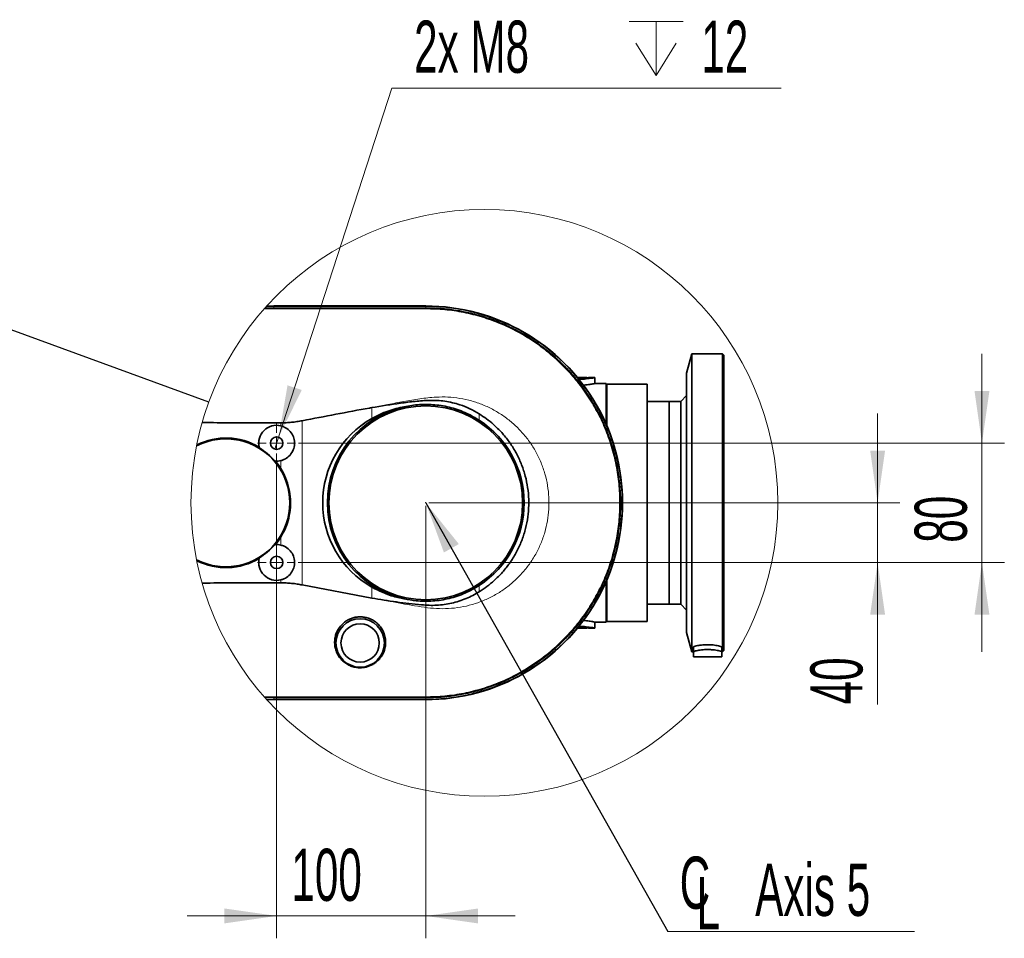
# Model space of a CAD drawing. Header units: millimetres. Extents: x 0 to 12118, y 0 to 8400.
# Tile 113 of 128: x 8734 to 10055, y 4501 to 5733. Entities that reach past the tile are written whole.
import ezdxf

# ---------------------------------------------------------------- set-up
doc = ezdxf.new("R2010")
doc.units = ezdxf.units.MM
doc.header["$LTSCALE"] = 20
doc.header["$PDSIZE"] = -1
doc.styles.add('SLDTEXTSTYLE0', font='TXT', dxfattribs={"width": 0.605})
doc.dimstyles.new('SLDDIMSTYLE10', dxfattribs={"dimtxt": 70, "dimasz": 70, "dimexe": 0, "dimexo": 0.0625, "dimgap": 17.5, "dimtad": 1, "dimdec": 1, "dimlfac": 0.5, "dimrnd": 1e-09, "dimzin": 12, "dimdsep": 46, "dimtxsty": 'SLDTEXTSTYLE0', "dimsah": 1, "dimcen": 0.09, "dimadec": 0, "dimazin": 3, "dimtfac": 1, "dimtmove": 0, "dimatfit": 0, "dimfxl": 1, "dimfrac": 2, "dimtolj": 1, "dimtzin": 12, "dimarcsym": 0})
doc.dimstyles.new('SLDDIMSTYLE12', dxfattribs={"dimtxt": 70, "dimasz": 70, "dimexe": 0, "dimexo": 0.0625, "dimgap": 17.5, "dimtad": 0, "dimtih": 1, "dimtoh": 1, "dimdec": 1, "dimlfac": 0.5, "dimrnd": 1e-09, "dimzin": 12, "dimdsep": 46, "dimtxsty": 'SLDTEXTSTYLE0', "dimblk1": 'NONE', "dimsah": 1, "dimcen": 0, "dimadec": 0, "dimazin": 3, "dimtfac": 1, "dimtmove": 0, "dimatfit": 3, "dimldrblk": 'NONE', "dimfxl": 1, "dimfrac": 2, "dimtolj": 1, "dimtzin": 12, "dimarcsym": 0})
doc.dimstyles.new('SLDDIMSTYLE4', dxfattribs={"dimtxt": 0.18, "dimasz": 70, "dimexe": 0, "dimexo": 0.0625, "dimgap": 0, "dimtad": 0, "dimtih": 1, "dimtoh": 1, "dimdec": 0, "dimrnd": 1e-09, "dimzin": 0, "dimdsep": 46, "dimtxsty": 'Standard', "dimsah": 1, "dimcen": 0.09, "dimadec": 0, "dimazin": 0, "dimtfac": 70, "dimtdec": 0, "dimtofl": 0, "dimtmove": 0, "dimatfit": 3, "dimfxl": 1, "dimfrac": 2, "dimtolj": 1, "dimtzin": 0, "dimarcsym": 0})
doc.dimstyles.new('SLDDIMSTYLE5', dxfattribs={"dimtxt": 0.18, "dimasz": 70, "dimexe": 0, "dimexo": 0.0625, "dimgap": 0, "dimtad": 0, "dimtih": 1, "dimtoh": 1, "dimdec": 0, "dimrnd": 1e-09, "dimzin": 0, "dimdsep": 46, "dimtxsty": 'Standard', "dimblk1": 'NONE', "dimblk2": 'NONE', "dimsah": 1, "dimcen": 0.09, "dimadec": 0, "dimazin": 0, "dimtfac": 70, "dimtdec": 0, "dimtofl": 0, "dimtmove": 0, "dimatfit": 3, "dimldrblk": 'NONE', "dimfxl": 1, "dimfrac": 2, "dimtolj": 1, "dimtzin": 0, "dimarcsym": 0})

# ---------------------------------------------------------------- blocks, each defined once
blk = doc.blocks.new('_None')
blk = doc.blocks.new('_D_89')
at = {"color": 7, "linetype": 'Continuous', "lineweight": 0}
for p, q in [((9884.9, 5084.6), (9884.9, 5204.6)), ((9282.7, 5084.6), (9914.9, 5084.6)), ((9884.9, 5084.6), (9884.9, 5004.6)), ((9107.4, 5004.6), (9914.9, 5004.6)), ((9884.9, 5004.6), (9884.9, 4814.2))]:
    blk.add_line(p, q, dxfattribs=at)
at = {"color": 7, "linetype": 'Continuous', "lineweight": 18}
for points in [[(9884.9, 5084.6), (9894.9, 5154.6), (9874.9, 5154.6)], [(9884.9, 5004.6), (9874.9, 4934.6), (9894.9, 4934.6)]]:
    blk.add_solid(points, dxfattribs=at)
at = {"color": 7, "linetype": 'Continuous', "lineweight": 18, "insert": (9794.6, 4814.2), "char_height": 70, "attachment_point": 1, "rotation": 90, "style": 'SLDTEXTSTYLE0'}
blk.add_mtext('40', dxfattribs=at)
blk = doc.blocks.new('_D_90')
at = {"color": 7, "linetype": 'Continuous', "lineweight": 0}
for p, q in [((9078.7, 5136.2), (9078.7, 4500.5)), ((9278.7, 5080.6), (9278.7, 4500.5)), ((9078.7, 4530.5), (8958.7, 4530.5)), ((9278.7, 4530.5), (9078.7, 4530.5)), ((9278.7, 4530.5), (9398.7, 4530.5))]:
    blk.add_line(p, q, dxfattribs=at)
at = {"color": 7, "linetype": 'Continuous', "lineweight": 18}
for points in [[(9078.7, 4530.5), (9008.7, 4540.5), (9008.7, 4520.5)], [(9278.7, 4530.5), (9348.7, 4520.5), (9348.7, 4540.5)]]:
    blk.add_solid(points, dxfattribs=at)
at = {"color": 7, "linetype": 'Continuous', "lineweight": 18, "insert": (9098.5, 4620.7), "char_height": 70, "attachment_point": 1, "style": 'SLDTEXTSTYLE0'}
blk.add_mtext('100', dxfattribs=at)
blk = doc.blocks.new('_D_91')
at = {"color": 7, "linetype": 'Continuous', "lineweight": 0}
for p, q in [((10024.9, 5164.6), (10024.9, 5284.6)), ((9108, 5164.6), (10054.9, 5164.6)), ((10024.9, 5164.6), (10024.9, 5004.6)), ((9107.4, 5004.6), (10054.9, 5004.6)), ((10024.9, 5004.6), (10024.9, 4884.6))]:
    blk.add_line(p, q, dxfattribs=at)
at = {"color": 7, "linetype": 'Continuous', "lineweight": 18}
for points in [[(10024.9, 5164.6), (10034.9, 5234.6), (10014.9, 5234.6)], [(10024.9, 5004.6), (10014.9, 4934.6), (10034.9, 4934.6)]]:
    blk.add_solid(points, dxfattribs=at)
at = {"color": 7, "linetype": 'Continuous', "lineweight": 18, "insert": (9934.6, 5031.1), "char_height": 70, "attachment_point": 1, "rotation": 90, "style": 'SLDTEXTSTYLE0'}
blk.add_mtext('80', dxfattribs=at)
blk = doc.blocks.new('SW_SYMBOL_HOLE_DEPTH')
at = {"color": 0, "linetype": 'Continuous', "lineweight": 18}
for p, q in [((0, 17500), (16000, 17500)), ((8000, 17500), (8000, 1500)), ((2000, 11100), (8000, 1500)), ((14000, 11100), (8000, 1500))]:
    blk.add_line(p, q, dxfattribs=at)
blk = doc.blocks.new('_D_92')
at = {"color": 7, "linetype": 'Continuous', "lineweight": 0}
for p, q in [((9081.3, 5172.5), (9233.1, 5641)), ((9233.1, 5641), (9755.4, 5641)), ((9076.2, 5156.7), (9081.3, 5172.5))]:
    blk.add_line(p, q, dxfattribs=at)
at = {"color": 7, "linetype": 'Continuous', "lineweight": 18}
blk.add_solid([(9081.3, 5172.5), (9112.4, 5236), (9093.3, 5242.2)], dxfattribs=at)
at = {"color": 7, "linetype": 'Continuous', "lineweight": 18, "xscale": 0.0045117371, "yscale": 0.0045117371, "zscale": 0.0045117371}
blk.add_blockref('SW_SYMBOL_HOLE_DEPTH', (9551.7, 5651.1), dxfattribs=at)
at = {"color": 7, "linetype": 'Continuous', "lineweight": 18, "char_height": 70, "attachment_point": 1, "style": 'SLDTEXTSTYLE0'}
for s, insert in [('2x M8', (9263.1, 5731.4)), ('12', (9648.4, 5731.4))]:
    blk.add_mtext(s, dxfattribs=dict(at, insert=insert))
blk = doc.blocks.new('SW_SYMBOL_MOD_CL')
at = {"color": 0, "linetype": 'Continuous', "lineweight": 0, "char_height": 15515, "attachment_point": 5, "style": 'SLDTEXTSTYLE0'}
for s, insert in [('C', (8000, 12000)), ('L', (12000, 6000))]:
    blk.add_mtext(s, dxfattribs=dict(at, insert=insert))
blk = doc.blocks.new('SW_NOTE_0_15')
at = {"color": 0, "linetype": 'Continuous', "lineweight": 0}
for p, q in [((0, 0), (331.1, 0)), ((331.1, 0), (0, 0)), ((0, 0), (331.1, 0)), ((331.1, 0), (0, 0)), ((0, 0), (331.1, 0)), ((331.1, 0), (0, 0))]:
    blk.add_line(p, q, dxfattribs=at)
at = {"color": 0, "linetype": 'Continuous', "lineweight": 0, "xscale": 0.0045117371, "yscale": 0.0045117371, "zscale": 0.0045117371}
blk.add_blockref('SW_SYMBOL_MOD_CL', (0.4, 11), dxfattribs=at)
at = {"color": 0, "linetype": 'Continuous', "lineweight": 0, "insert": (117.4, 91.1), "char_height": 70, "attachment_point": 1, "style": 'SLDTEXTSTYLE0'}
blk.add_mtext('Axis 5', dxfattribs=at)
blk = doc.blocks.new('SW_CENTERMARKSYMBOL_22')
at = {"color": 0, "linetype": 'Continuous', "lineweight": 18}
for p, q in [((0, 14), (0, 26)), ((-14, 0), (-25.8, 0)), ((0, 0), (-7, 0)), ((0, 0), (0, 7)), ((0, 0), (0, -7)), ((0, 0), (7, 0)), ((14, 0), (25.3, 0)), ((0, -14), (0, -24.4))]:
    blk.add_line(p, q, dxfattribs=at)
blk = doc.blocks.new('SW_CENTERMARKSYMBOL_23')
at = {"color": 0, "linetype": 'Continuous', "lineweight": 18}
for p, q in [((0, 14), (0, 25.9)), ((-14, 0), (-25.5, 0)), ((0, 0), (-7, 0)), ((0, 0), (0, 7)), ((0, 0), (0, -7)), ((0, 0), (7, 0)), ((14, 0), (24.7, 0)), ((0, -14), (0, -23.4))]:
    blk.add_line(p, q, dxfattribs=at)

msp = doc.modelspace()

# ---------------------------------------------------------------- linework, layer by layer
at = {"color": 8, "linetype": 'Continuous', "lineweight": 18}
for p, q in [((9061.563075, 5344.211809), (9074.715316, 5344.758503)), ((9074.715316, 5345.872633), (9074.715316, 5348.29592)), ((9278.715313, 5345.876686), (9278.715313, 5348.29592)), ((9486.715376, 5250.275604), (9486.715376, 5251.526587)), ((9206.18707, 5197.587006), (9206.18707, 5212.302439)), ((9084.255993, 5187.962048), (9084.255993, 5191.859715)), ((9113.136947, 5194.730036), (9113.136947, 4974.488132)), ((9350.591719, 5203.83691), (9350.591719, 5195.325129)), ((9084.255993, 5130.708806), (9084.255993, 5141.25859)), ((9084.255993, 5027.961962), (9084.255993, 5038.511865)), ((9084.255993, 4977.358215), (9084.255993, 4981.258623)), ((9206.18707, 4956.918828), (9206.18707, 4971.633665)), ((9350.591719, 4973.895423), (9350.591719, 4965.379231)), ((9486.715376, 4917.694204), (9486.715376, 4918.944947)), ((9074.715316, 4824.462168), (9061.563075, 4825.008981)), ((9074.715316, 4823.348038), (9074.715316, 4820.924752)), ((9278.715313, 4824.460976), (9253.405392, 4824.463837)), ((9278.715313, 4823.34625), (9278.715313, 4820.924752))]:
    msp.add_line(p, q, dxfattribs=at)
at = {"color": 7, "linetype": 'Continuous', "lineweight": 35}
for p, q in [((9278.715313, 5348.610394), (9074.715316, 5348.610394)), ((9074.715316, 5348.29592), (9278.715313, 5348.29592)), ((9074.715316, 5345.872633), (9074.72235, 5345.872633)), ((9278.69159, 5345.876686), (9278.715313, 5345.876686)), ((9635.715306, 5284.610264), (9628.715336, 5258.486025)), ((9676.715434, 5284.610264), (9635.715306, 5284.610264)), ((9635.715306, 5084.610336), (9635.715306, 5284.610264)), ((9678.715289, 5282.610409), (9676.715434, 5284.610264)), ((9676.715434, 5084.610336), (9676.715434, 5284.610264)), ((9678.715289, 5084.610336), (9678.715289, 5282.610409)), ((9628.715336, 5084.610336), (9628.715336, 5258.486025)), ((9482.362092, 5252.610438), (9494.715273, 5252.610438)), ((9483.226836, 5251.342528), (9486.715376, 5251.526587)), ((9486.715376, 5250.275604), (9484.131396, 5250.136845)), ((9494.715273, 5252.254002), (9494.715273, 5252.610438)), ((9505.71543, 5252.610438), (9497.603476, 5252.610438)), ((9520.715296, 5244.610302), (9505.678237, 5244.610302)), ((9505.71543, 5244.603388), (9505.71543, 5252.604)), ((9520.715296, 5244.610302), (9520.715296, 5190.118544)), ((9521.715224, 5243.610375), (9520.715296, 5242.610209)), ((9575.715363, 5243.610375), (9521.715224, 5243.610375)), ((9521.715224, 5243.610375), (9521.715224, 5187.794678)), ((9575.715363, 5243.610375), (9575.715363, 4925.610296)), ((9605.315268, 5220.610373), (9575.715363, 5220.610373)), ((9620.715201, 5220.610373), (9605.315268, 5220.610373)), ((9605.315268, 5220.610373), (9605.315268, 4948.610298)), ((9605.315268, 5084.610336), (9605.315268, 5220.610373)), ((9628.715336, 5228.61027), (9620.715201, 5220.610373)), ((9620.715201, 5084.610336), (9620.715201, 5220.610373)), ((9055.552065, 5158.328526), (9055.350363, 5159.126036)), ((9076.99734, 5140.671842), (9076.178014, 5140.744798)), ((9605.315268, 4948.610298), (9605.315268, 5084.610336)), ((9620.715201, 4948.610298), (9620.715201, 5084.610336)), ((9628.715336, 4910.734646), (9628.715336, 5084.610336)), ((9635.715306, 4884.610288), (9635.715306, 5084.610336)), ((9676.715434, 4884.610288), (9676.715434, 5084.610336)), ((9678.715289, 4886.610381), (9678.715289, 5084.610336)), ((9076.178014, 5028.475873), (9076.99734, 5028.54871)), ((9055.350363, 5010.094754), (9055.552065, 5010.892145)), ((9521.715224, 4981.425993), (9521.715224, 4925.610296)), ((9206.18707, 4956.918828), (9113.136947, 4974.488132)), ((9520.715296, 4979.102008), (9520.715296, 4924.610369)), ((9575.715363, 4948.610298), (9605.315268, 4948.610298)), ((9605.315268, 4948.610298), (9620.715201, 4948.610298)), ((9620.715201, 4948.610298), (9628.715336, 4940.610282)), ((9494.715273, 4916.610353), (9482.362092, 4916.610353)), ((9486.715376, 4917.694204), (9482.980311, 4917.891257)), ((9486.715376, 4918.944947), (9483.981907, 4919.091813)), ((9494.715273, 4916.610353), (9494.715273, 4916.969054)), ((9497.603476, 4916.610353), (9505.71543, 4916.610353)), ((9505.613864, 4924.610369), (9520.715296, 4924.610369)), ((9505.71543, 4916.616671), (9505.71543, 4924.629323)), ((9520.715296, 4926.610343), (9521.715224, 4925.610296)), ((9521.715224, 4925.610296), (9575.715363, 4925.610296)), ((9628.715336, 4910.734646), (9635.715306, 4884.610288)), ((9637.715399, 4885.121696), (9637.715399, 4891.631119)), ((9675.715268, 4885.121696), (9675.715268, 4891.631119)), ((9635.715306, 4884.610288), (9637.715399, 4884.610288)), ((9637.715399, 4885.121696), (9637.715399, 4878.010266)), ((9637.715399, 4878.010266), (9675.715268, 4878.010266)), ((9675.715268, 4885.121696), (9675.715268, 4878.010266)), ((9675.715268, 4884.610288), (9676.715434, 4884.610288)), ((9676.715434, 4884.610288), (9678.715289, 4886.610381)), ((9074.715316, 4823.348038), (9062.583864, 4823.850386)), ((9074.72235, 4823.348038), (9074.715316, 4823.348038)), ((9278.715313, 4823.34625), (9278.705061, 4823.34625)), ((9278.715313, 4820.924752), (9074.715316, 4820.924752)), ((9074.715316, 4820.610277), (9278.715313, 4820.610277))]:
    msp.add_line(p, q, dxfattribs=at)
at = {"color": 7, "linetype": 'Continuous', "lineweight": 35, "flags": 128}
for points in [[(9065.028489, 5348.107807), (9069.236338, 5348.238938), (9074.715316, 5348.29592)], [(9074.715316, 5348.610394), (9068.835914, 5348.54912), (9065.327704, 5348.439209)], [(9074.72235, 5345.872633), (9114.743769, 5345.872872), (9154.763758, 5345.872872), (9194.783628, 5345.872633), (9236.737549, 5345.874064), (9257.716715, 5345.866196), (9278.69159, 5345.876686)], [(9278.705061, 4823.34625), (9238.684356, 4823.347919), (9198.666275, 4823.347919), (9158.648431, 4823.347919), (9116.685331, 4823.347561), (9074.72235, 4823.348038)], [(9074.715316, 4820.924752), (9069.236338, 4820.981734), (9065.028489, 4821.112864)], [(9065.313637, 4820.79684), (9069.621027, 4820.663087), (9074.715316, 4820.610277)]]:
    msp.add_lwpolyline(points, dxfattribs=at)
at = {"color": 8, "linetype": 'Continuous', "lineweight": 18, "flags": 128}
for points in [[(9074.715316, 5344.758503), (9074.71925, 5345.382445), (9074.72235, 5345.872633)], [(9074.715316, 5344.758503), (9125.715315, 5344.75898), (9176.715314, 5344.758503), (9210.715354, 5344.759218), (9244.715393, 5344.75755), (9278.715313, 5344.761126)], [(9278.69159, 5345.876686), (9278.704822, 5345.25203), (9278.715313, 5344.761126)], [(9253.405392, 4824.463837), (9176.715314, 4824.462168), (9125.715315, 4824.461691), (9074.715316, 4824.462168)], [(9074.715316, 4824.462168), (9074.71925, 4823.838227), (9074.72235, 4823.348038)], [(9278.715313, 4824.460976), (9278.709591, 4823.836796), (9278.705061, 4823.34625)]]:
    msp.add_lwpolyline(points, dxfattribs=at)
at = {"color": 7, "linetype": 'Continuous', "lineweight": 18}
msp.add_circle((9357.345421, 5084.57136), 393.547997, dxfattribs=at)
at = {"color": 7, "linetype": 'Continuous', "lineweight": 35}
for centre, radius in [((9278.715356, 5084.610317), 130.000043), ((9078.715335, 5164.610303), 8.299988), ((9078.715343, 5004.610378), 8.300028), ((9190.715309, 4896.610283), 32.499978), ((9190.715304, 4896.610259), 25.714221)]:
    msp.add_circle(centre, radius, dxfattribs=at)
for centre, radius, start, end in [((9278.715337, 5084.610336), 264.000058, 269.999994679, 90.000005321), ((9278.715313, 5084.610336), 263.685584, 270, 90), ((9278.715298, 5084.610276), 131.999972, 102.588904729, 257.411095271), ((9270.460738, 5084.610336), 129.980123, 119.636023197, 240.363976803), ((9278.715474, 5084.610276), 131.999899, 302.99169264, 57.00830736), ((9078.715346, 5164.610358), 24.000004, 76.652274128, 193.209564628), ((9010.522849, 5084.610276), 85.801897, 242.770151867, 117.229848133), ((9010.582709, 5084.850656), 86.723555, 58.921564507, 116.756669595), ((9010.51104, 5084.605676), 86.393012, 40.527346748, 58.577127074), ((9078.715409, 5164.609364), 23.999098, 265.894746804, 283.348084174), ((9010.520214, 5084.613676), 86.958187, 32.01112015, 40.139930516), ((9010.530103, 5084.599119), 86.945626, 319.859775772, 327.989826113), ((9010.515793, 5084.609419), 86.385776, 301.422110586, 319.473415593), ((9078.715409, 5004.611188), 23.999098, 76.651915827, 94.105253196), ((9010.582526, 5084.369127), 86.722787, 243.2432092, 301.078882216), ((9078.715322, 5004.610312), 24.000008, 166.790142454, 283.347781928)]:
    msp.add_arc(centre, radius, start, end, dxfattribs=at)
for points, knots in [([(9062.770307, 5345.580809), (9063.117974, 5345.60322), (9067.093018, 5345.85946), (9071.078455, 5345.866348), (9074.715316, 5345.872633)], [0, 0, 0, 0, 0.0874625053, 1, 1, 1, 1]), ([(9278.715313, 5345.876686), (9285.463912, 5345.732349), (9298.96252, 5345.443645), (9319.159015, 5342.993465), (9339.196832, 5339.051906), (9358.952072, 5333.506356), (9378.220846, 5326.460004), (9397.251632, 5317.758651), (9415.863816, 5307.328052), (9433.977884, 5295.116806), (9451.074764, 5281.342944), (9467.030455, 5266.106927), (9481.666949, 5249.599897), (9494.854008, 5231.943301), (9506.468774, 5213.21424), (9516.484717, 5193.554928), (9524.833858, 5173.131971), (9531.435177, 5152.103734), (9536.197553, 5130.583128), (9539.142242, 5108.713391), (9540.26201, 5086.674539), (9539.529525, 5064.736623), (9536.950585, 5043.059097), (9532.599375, 5021.667204), (9526.413485, 5000.607614), (9518.437575, 4980.033574), (9508.782139, 4960.192372), (9497.509931, 4941.250845), (9484.644315, 4923.352505), (9470.30727, 4906.576093), (9454.626296, 4891.04853), (9437.71872, 4876.905955), (9419.654331, 4864.275328), (9400.573542, 4853.191964), (9380.638453, 4843.730339), (9360.436251, 4836.147925), (9340.125759, 4830.394233), (9319.861003, 4826.368696), (9299.34233, 4823.817632), (9285.583643, 4823.503209), (9278.715313, 4823.34625)], [0, 0, 0, 0, 0.02466761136, 0.04934037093, 0.07426889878, 0.09927481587, 0.12428103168, 0.1492102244, 0.17570446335, 0.20219878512, 0.228991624, 0.25588001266, 0.28276866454, 0.30956122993, 0.33635665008, 0.36324759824, 0.39013878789, 0.41693402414, 0.44373347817, 0.47062885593, 0.49752405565, 0.52432362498, 0.55078657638, 0.57724953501, 0.60404743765, 0.63094123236, 0.65783483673, 0.68463290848, 0.71143357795, 0.73832979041, 0.76522623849, 0.79202684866, 0.81882516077, 0.84571945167, 0.87261367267, 0.89941211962, 0.92452067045, 0.94970833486, 0.97489442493, 1, 1, 1, 1]), ([(9486.715376, 5251.526587), (9488.835456, 5251.698546), (9492.376959, 5251.985797), (9494.322506, 5252.175172), (9498.203078, 5252.673512), (9497.638853, 5252.600474), (9497.603476, 5252.595894)], [0, 0, 0, 0, 0.5127373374, 0.8565058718, 0.9910028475, 1, 1, 1, 1]), ([(9505.679906, 5252.604), (9505.571988, 5252.584812), (9505.08091, 5252.497495), (9503.932221, 5252.298565), (9502.006224, 5251.982531), (9499.330287, 5251.57926), (9495.858764, 5251.119171), (9491.57387, 5250.640678), (9488.415266, 5250.403336), (9486.715376, 5250.275604)], [0, 0, 0, 0, 0.0172017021, 0.078275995, 0.1829509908, 0.323494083, 0.5029462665, 0.7324969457, 1, 1, 1, 1]), ([(9489.916146, 5242.42615), (9490.350288, 5242.461319), (9492.122911, 5242.604916), (9495.065316, 5242.948246), (9498.59357, 5243.419433), (9501.326557, 5243.836616), (9503.803755, 5244.262858), (9504.518418, 5244.386377), (9505.888011, 5244.642901), (9505.689899, 5244.605585), (9505.678237, 5244.603388)], [0, 0, 0, 0, 0.0817069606, 0.3336137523, 0.5584876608, 0.739879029, 0.8794012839, 0.9644222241, 0.9979055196, 1, 1, 1, 1]), ([(9206.18707, 5212.302439), (9219.099192, 5214.391131), (9238.501377, 5217.529669), (9264.512006, 5220.864967), (9280.981532, 5222.122375), (9294.264663, 5221.968333), (9304.388082, 5221.014653), (9314.476991, 5219.080329), (9325.732611, 5215.863258), (9337.997158, 5211.096293), (9346.373476, 5206.268265), (9350.591719, 5203.83691)], [0, 0, 0, 0, 0.2642859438, 0.3971248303, 0.5298889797, 0.5976199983, 0.6653320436, 0.7350883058, 0.8048645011, 0.9017314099, 1, 1, 1, 1]), ([(9113.136947, 5194.730036), (9143.175079, 5200.540441), (9174.166425, 5206.53523), (9205.231584, 5212.130347), (9206.18707, 5212.302439)], [0, 0, 0, 0, 0.9692425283, 1, 1, 1, 1]), ([(9206.18707, 5197.587006), (9209.760151, 5199.503742), (9216.935308, 5203.352769), (9227.966447, 5207.732214), (9238.980645, 5211.200616), (9246.282225, 5212.689752), (9249.945343, 5213.436835)], [0, 0, 0, 0, 0.2600019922, 0.5221137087, 0.7602500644, 1, 1, 1, 1]), ([(9249.945343, 5213.436835), (9253.2823, 5214.103952), (9259.956914, 5215.438325), (9270.212582, 5216.462235), (9280.595747, 5216.73674), (9291.223427, 5216.162165), (9301.934936, 5214.704169), (9312.760222, 5212.310833), (9323.435595, 5208.95868), (9336.362774, 5203.766436), (9345.098249, 5198.584124), (9350.591719, 5195.325129)], [0, 0, 0, 0, 0.0972082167, 0.1944368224, 0.2941169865, 0.3938164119, 0.4982701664, 0.6027370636, 0.7102618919, 0.817792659, 1, 1, 1, 1]), ([(8978.793085, 5192.212574), (9005.46997, 5192.064643), (9040.624085, 5191.869702), (9075.778654, 5191.861655), (9084.255993, 5191.859715)], [0, 0, 0, 0, 0.75885527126, 1, 1, 1, 1]), ([(9084.255993, 5191.859715), (9086.663778, 5191.894182), (9091.48538, 5191.963203), (9098.719866, 5192.532058), (9105.951845, 5193.409348), (9110.74056, 5194.289558), (9113.136947, 5194.730036)], [0, 0, 0, 0, 0.2484775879, 0.4975779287, 0.7485759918, 1, 1, 1, 1]), ([(9350.591719, 5203.83691), (9353.871975, 5201.687245), (9360.432437, 5197.387947), (9370.582165, 5189.099314), (9380.866684, 5178.949255), (9390.774266, 5166.66855), (9399.271036, 5153.367315), (9406.187461, 5139.1735), (9411.488491, 5124.298304), (9415.109519, 5108.923122), (9416.941083, 5093.231899), (9417.02407, 5077.434614), (9415.353961, 5061.720566), (9411.888445, 5046.299672), (9406.733223, 5031.358056), (9399.952975, 5017.078575), (9391.576665, 5003.675398), (9381.772916, 4991.278694), (9371.416463, 4980.863168), (9360.980326, 4972.206365), (9354.054576, 4967.654934), (9350.591719, 4965.379231)], [0, 0, 0, 0, 0.04128631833, 0.08257200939, 0.13779646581, 0.19319747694, 0.24842328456, 0.30369864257, 0.35914984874, 0.41442555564, 0.4697219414, 0.5251940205, 0.58049024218, 0.63581557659, 0.69131815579, 0.74664394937, 0.80195828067, 0.85744900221, 0.91276294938, 0.95638170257, 1, 1, 1, 1]), ([(9084.255993, 5187.962048), (9085.867729, 5187.471364), (9090.053507, 5186.197027), (9095.916669, 5181.969216), (9100.704652, 5175.330784), (9103.009952, 5167.4411), (9102.578545, 5159.247232), (9099.460604, 5151.649504), (9094.005844, 5145.535485), (9088.470285, 5142.404211), (9085.066111, 5141.478814), (9084.255993, 5141.25859)], [0, 0, 0, 0, 0.0787935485, 0.2046318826, 0.3306233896, 0.4566958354, 0.582669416, 0.7085668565, 0.8345509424, 0.9606268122, 1, 1, 1, 1]), ([(9084.255993, 5038.511865), (9086.263541, 5042.049599), (9090.278857, 5049.125456), (9094.571357, 5061.366291), (9097.193452, 5074.792668), (9097.643161, 5089.377779), (9095.594922, 5103.969255), (9091.315637, 5118.081545), (9086.575682, 5126.559685), (9084.255993, 5130.708806)], [0, 0, 0, 0, 0.1256023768, 0.2512185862, 0.3992127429, 0.5472181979, 0.700279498, 0.8533196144, 1, 1, 1, 1]), ([(9084.255993, 5027.961962), (9085.867726, 5027.471274), (9090.053475, 5026.196934), (9095.916704, 5021.969263), (9100.704648, 5015.330808), (9103.009954, 5007.441097), (9102.578577, 4999.247219), (9099.460577, 4991.649493), (9094.0058, 4985.535582), (9088.470349, 4982.404021), (9085.066113, 4981.478802), (9084.255993, 4981.258623)], [0, 0, 0, 0, 0.0787935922, 0.2046309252, 0.3306225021, 0.4566950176, 0.5826705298, 0.7085663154, 0.8345504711, 0.9606273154, 1, 1, 1, 1]), ([(9084.255993, 4977.358215), (9063.136671, 4977.318315), (9027.982153, 4977.251899), (8992.828011, 4977.078172), (8978.792966, 4977.008812)], [0, 0, 0, 0, 0.6007569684, 1, 1, 1, 1]), ([(9113.136947, 4974.488132), (9110.772492, 4974.923124), (9106.03547, 4975.7946), (9098.837199, 4976.674279), (9091.570842, 4977.25219), (9086.696841, 4977.322836), (9084.255993, 4977.358215)], [0, 0, 0, 0, 0.2480824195, 0.4970158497, 0.7481109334, 1, 1, 1, 1]), ([(9249.945343, 4955.783717), (9247.186349, 4956.336167), (9238.230209, 4958.129507), (9223.27932, 4962.818223), (9211.9207, 4968.676507), (9206.18707, 4971.633665)], [0, 0, 0, 0, 0.1806454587, 0.5864042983, 1, 1, 1, 1]), ([(9350.591719, 4973.895423), (9347.48063, 4971.980694), (9341.258529, 4968.151285), (9331.268367, 4963.363907), (9320.842166, 4959.342324), (9310.104153, 4956.235754), (9299.250827, 4954.066299), (9288.255358, 4952.79507), (9277.091656, 4952.474678), (9264.204494, 4953.110018), (9255.227587, 4954.793256), (9249.945343, 4955.783717)], [0, 0, 0, 0, 0.1043407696, 0.2086789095, 0.3160441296, 0.4234004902, 0.5277150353, 0.6320146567, 0.739324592, 0.8466118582, 1, 1, 1, 1]), ([(9350.591719, 4965.379231), (9347.721079, 4963.688111), (9341.979896, 4960.305928), (9332.800818, 4956.092154), (9323.240774, 4952.575468), (9313.407307, 4949.900317), (9303.479177, 4948.082242), (9293.433503, 4947.070962), (9283.241816, 4947.054144), (9270.803895, 4947.924706), (9256.224686, 4949.455228), (9233.924707, 4952.322649), (9217.285614, 4955.079778), (9206.18707, 4956.918828)], [0, 0, 0, 0, 0.0672786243, 0.1345549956, 0.2037245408, 0.2728880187, 0.3401724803, 0.4074435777, 0.476591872, 0.5457928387, 0.659276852, 0.7727321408, 1, 1, 1, 1]), ([(9224.370182, 4891.433589), (9224.604962, 4893.155899), (9225.173331, 4897.325357), (9224.546032, 4904.068347), (9222.453031, 4910.952438), (9219.067294, 4917.02178), (9214.895135, 4922.001341), (9209.927025, 4926.024223), (9204.617775, 4928.952375), (9199.010324, 4930.840057), (9193.46633, 4931.748043), (9187.967065, 4931.726987), (9182.702052, 4930.897202), (9177.693859, 4929.269458), (9173.003851, 4926.92861), (9168.741856, 4923.894524), (9164.909175, 4920.185685), (9161.687533, 4915.884455), (9159.080679, 4910.952526), (9157.299334, 4905.569392), (9156.396089, 4899.695171), (9156.549321, 4893.616273), (9157.840268, 4887.401619), (9160.336616, 4881.406452), (9163.981238, 4875.898062), (9168.666949, 4871.17277), (9173.982298, 4867.531486), (9179.748083, 4865.024957), (9185.396513, 4863.649224), (9190.946596, 4863.271795), (9196.097058, 4863.692397), (9200.982874, 4864.856878), (9205.572028, 4866.654018), (9209.846801, 4869.099684), (9213.866975, 4872.232466), (9217.438105, 4876.010271), (9220.559857, 4880.566794), (9223.028294, 4885.71681), (9223.924124, 4889.533269), (9224.370182, 4891.433589)], [0, 0, 0, 0, 0.0242671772, 0.0587472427, 0.0937102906, 0.1242082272, 0.1553372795, 0.1839953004, 0.2131495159, 0.2396621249, 0.2663792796, 0.2913558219, 0.316270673, 0.3406280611, 0.3647262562, 0.3893115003, 0.4135103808, 0.43904331, 0.4641496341, 0.4912210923, 0.5179622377, 0.5468945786, 0.5757978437, 0.606257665, 0.6371737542, 0.6675934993, 0.6987839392, 0.726699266, 0.7550983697, 0.7796577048, 0.8042087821, 0.8270914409, 0.8496694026, 0.8729186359, 0.8957257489, 0.9207293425, 0.9452976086, 0.9727621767, 1, 1, 1, 1]), ([(9505.679906, 4916.616671), (9505.571988, 4916.635861), (9505.080918, 4916.723184), (9503.93219, 4916.921881), (9502.006248, 4917.23824), (9499.33028, 4917.641366), (9495.858774, 4918.101547), (9491.573859, 4918.579821), (9488.415263, 4918.817197), (9486.715376, 4918.944947)], [0, 0, 0, 0, 0.0172017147, 0.0782749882, 0.182951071, 0.3234942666, 0.5029465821, 0.7324967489, 1, 1, 1, 1]), ([(9497.603476, 4916.624658), (9497.309543, 4916.662579), (9495.914405, 4916.84257), (9492.75183, 4917.205369), (9489.413941, 4917.509203), (9487.178515, 4917.662453), (9486.715376, 4917.694204)], [0, 0, 0, 0, 0.0812556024, 0.385674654, 0.8727231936, 1, 1, 1, 1]), ([(9490.260899, 4926.731698), (9491.593771, 4926.618572), (9494.140488, 4926.402423), (9497.765639, 4925.915334), (9500.648427, 4925.493829), (9503.341163, 4925.038541), (9504.169521, 4924.898063), (9505.89793, 4924.576074), (9505.628688, 4924.626544), (9505.613864, 4924.629323)], [0, 0, 0, 0, 0.2581139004, 0.493178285, 0.6945192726, 0.8461449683, 0.9502576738, 0.997261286, 1, 1, 1, 1]), ([(9675.715268, 4891.631119), (9673.750714, 4892.189529), (9670.62562, 4893.077814), (9666.137677, 4893.745964), (9662.333752, 4894.138392), (9658.371175, 4894.321084), (9653.109418, 4894.302597), (9646.951278, 4893.790532), (9641.391215, 4892.78448), (9638.482428, 4891.87179), (9637.715399, 4891.631119)], [0, 0, 0, 0, 0.15886285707, 0.25270939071, 0.35295458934, 0.45667822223, 0.56151786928, 0.76261616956, 0.93740338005, 1, 1, 1, 1]), ([(9675.715268, 4885.121696), (9675.648375, 4885.144099), (9673.631948, 4885.819427), (9670.364305, 4886.57462), (9665.853415, 4887.252385), (9661.579499, 4887.659073), (9655.858237, 4887.855196), (9649.064092, 4887.49747), (9642.689503, 4886.581435), (9639.06454, 4885.517625), (9637.715399, 4885.121696)], [0, 0, 0, 0, 0.0054967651, 0.1656960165, 0.2602025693, 0.3609322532, 0.5000353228, 0.7058520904, 0.8905238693, 1, 1, 1, 1])]:
    msp.add_open_spline(points, degree=3, knots=knots, dxfattribs=at)
at = {"color": 8, "linetype": 'Continuous', "lineweight": 18}
for points, knots in [([(9278.715313, 5344.761126), (9287.254863, 5344.525596), (9304.284185, 5344.05591), (9329.586613, 5340.136829), (9354.408148, 5333.944806), (9378.495648, 5325.312518), (9401.593284, 5314.387815), (9423.512385, 5301.238182), (9444.056699, 5286.001414), (9462.987296, 5268.82725), (9480.140162, 5249.913037), (9495.367804, 5229.371982), (9508.517964, 5207.440957), (9519.429628, 5184.354233), (9528.050087, 5160.291985), (9534.265939, 5135.483094), (9538.023086, 5110.205195), (9539.278927, 5084.695869), (9538.036832, 5059.153327), (9534.288091, 5033.860971), (9528.100047, 5009.092295), (9519.498131, 4985.019957), (9508.575666, 4961.894519), (9495.44849, 4939.974096), (9480.246571, 4919.443457), (9463.084094, 4900.483142), (9444.154573, 4883.29909), (9423.657511, 4868.081509), (9401.7423, 4854.913916), (9378.631068, 4843.966415), (9354.588334, 4835.324278), (9329.801499, 4829.134019), (9304.429159, 4825.197044), (9287.291422, 4824.70647), (9278.715313, 4824.460976)], [0, 0, 0, 0, 0.0313444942, 0.0625062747, 0.0937913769, 0.1251725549, 0.1563046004, 0.1874723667, 0.2188857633, 0.2500791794, 0.2811839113, 0.312500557, 0.3438246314, 0.3749353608, 0.4061217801, 0.4375353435, 0.4687016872, 0.4998164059, 0.5311740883, 0.5624577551, 0.5935583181, 0.6247754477, 0.6561791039, 0.6873228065, 0.7184518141, 0.7498395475, 0.7810845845, 0.812183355, 0.8434358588, 0.87481869, 0.9059445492, 0.9370929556, 0.9685198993, 1, 1, 1, 1]), ([(9206.18707, 5212.302439), (9213.358253, 5213.658738), (9227.705732, 5216.372302), (9249.176178, 5220.666815), (9270.760624, 5224.255714), (9290.575483, 5226.541826), (9308.607004, 5226.758135), (9324.6135, 5225.017914), (9340.327606, 5221.534817), (9355.536633, 5216.263509), (9370.070113, 5209.351497), (9383.793877, 5200.855275), (9396.483779, 5190.80458), (9407.99511, 5179.361746), (9418.122489, 5166.74218), (9426.689118, 5153.078412), (9433.648932, 5138.59215), (9438.928869, 5123.46445), (9442.415417, 5107.880188), (9444.146763, 5092.060219), (9444.112383, 5076.157881), (9442.252634, 5060.380433), (9438.66273, 5044.923753), (9433.385755, 5029.960916), (9426.433, 5015.70535), (9417.957564, 5002.308389), (9408.040721, 4989.897103), (9396.751841, 4978.674163), (9384.274265, 4968.742677), (9370.741984, 4960.218663), (9356.288041, 4953.267435), (9341.116453, 4947.940758), (9325.41101, 4944.286546), (9309.340372, 4942.536678), (9293.123683, 4942.535581), (9270.465119, 4945.162281), (9241.577918, 4950.50162), (9217.984502, 4954.779671), (9206.18707, 4956.918828)], [0, 0, 0, 0, 0.0342322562, 0.0684889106, 0.1026916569, 0.136849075, 0.1619352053, 0.1871037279, 0.2121944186, 0.2372747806, 0.2624390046, 0.2875304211, 0.3128201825, 0.3381997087, 0.3635044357, 0.3885472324, 0.4136775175, 0.4387314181, 0.4635348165, 0.48841993, 0.5132262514, 0.5379622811, 0.562774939, 0.5875049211, 0.6122212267, 0.637009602, 0.6617138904, 0.6865787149, 0.7115143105, 0.736365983, 0.7614362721, 0.7865799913, 0.8116409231, 0.836897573, 0.8622418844, 0.8875282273, 0.9437606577, 1, 1, 1, 1])]:
    msp.add_open_spline(points, degree=3, knots=knots, dxfattribs=at)
at = {"color": 7, "linetype": 'Continuous', "lineweight": 0}
msp.add_point((9278.715319, 5084.610324), dxfattribs=at)

# ---------------------------------------------------------------- block references
at = {"color": 7, "linetype": 'Continuous', "lineweight": 18}
for name, p in [('SW_CENTERMARKSYMBOL_22', (9078.715265, 5164.610379)), ('SW_CENTERMARKSYMBOL_23', (9078.715265, 5004.610293))]:
    msp.add_blockref(name, p, dxfattribs=at)
at = {"color": 7, "linetype": 'Continuous', "lineweight": 0}
msp.add_blockref('SW_NOTE_0_15', (9603.333333, 4509.444444), dxfattribs=at)

# ---------------------------------------------------------------- dimensions: what is measured, and where the dimension line sits
at = {"color": 7, "linetype": 'Continuous', "lineweight": 18}
dim = msp.add_diameter_dim_2p(p1=(9076.156496, 5156.714602), p2=(9081.274141, 5172.506046), text='2x M8 {\\fGDT;x}12', dimstyle='SLDDIMSTYLE12', override={"dimpost": '<>'}, dxfattribs=at)
dim.commit()
dim.dimension.update_dxf_attribs({"geometry": '_D_92', "text_midpoint": (9509.229454, 5694.765565), "dimtype": 163})
for base, p1, picture, middle in [((10024.86396, 5004.610324), (9104.003119, 5164.610324), '_D_91', (10024.86396, 5084.610324)), ((9884.86396, 5004.610324), (9278.715319, 5084.610324), '_D_89', (9884.86396, 4867.672756))]:
    dim = msp.add_linear_dim(base=base, p1=p1, p2=(9103.395374, 5004.610324), angle=90, dimstyle='SLDDIMSTYLE10', dxfattribs=at)
    dim.commit()
    dim.dimension.update_dxf_attribs({"geometry": picture, "text_midpoint": middle, "dimtype": 160})
dim = msp.add_linear_dim(base=(9078.715319, 4530.511137), p1=(9278.715319, 5084.610324), p2=(9078.715319, 5140.173481), dimstyle='SLDDIMSTYLE10', dxfattribs=at)
dim.commit()
dim.dimension.update_dxf_attribs({"geometry": '_D_90', "text_midpoint": (9178.715319, 4530.511137), "dimtype": 160})

# ---------------------------------------------------------------- leaders
at = {"color": 7, "linetype": 'Continuous', "lineweight": 18, "has_arrowhead": 0}
msp.add_leader([(8987.740435, 5219.785173), (8491.474884, 5401.283352)], dimstyle='SLDDIMSTYLE5', dxfattribs=at)
at = {"color": 7, "linetype": 'Continuous', "lineweight": 0}
msp.add_leader([(9278.715319, 5084.610324), (9603.333333, 4509.444444)], dimstyle='SLDDIMSTYLE4', dxfattribs=at)

doc.saveas('drawing.dxf')
